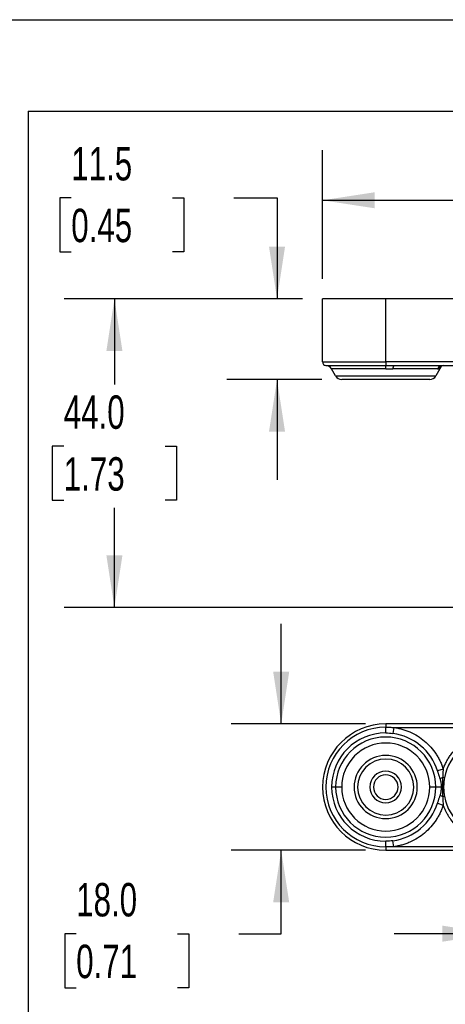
# Model space of a CAD drawing. Header units: millimetres. Extents: x 16 to 683, y 16 to 524.
# Tile 25 of 38: x 369 to 436, y 368 to 524. Entities that reach past the tile are written whole.
import ezdxf

# ---------------------------------------------------------------- set-up
doc = ezdxf.new("R2010")
doc.units = ezdxf.units.MM
doc.header["$LTSCALE"] = 2.5
doc.layers.add('DIMENSIONS', color=140, linetype='Continuous', lineweight=25)
doc.layers.add('TEXT', color=140, linetype='Continuous', lineweight=25)
doc.styles.add('SLDTEXTSTYLE0', font='TXT', dxfattribs={"width": 0.7})
doc.dimstyles.new('SLDDIMSTYLE10', dxfattribs={"dimtxt": 5.39502, "dimasz": 8.255, "dimexe": 0, "dimexo": 0.0625, "dimgap": 1.348755, "dimtad": 0, "dimtih": 1, "dimtoh": 1, "dimlfac": 0.9, "dimrnd": 1e-09, "dimzin": 12, "dimdsep": 46, "dimtxsty": 'SLDTEXTSTYLE0', "dimsah": 1, "dimcen": 0.09, "dimadec": 0, "dimazin": 3, "dimtfac": 1, "dimtofl": 0, "dimtmove": 0, "dimatfit": 3, "dimfxl": 0, "dimfrac": 2, "dimtolj": 1, "dimtzin": 12, "dimarcsym": 0})
doc.dimstyles.new('SLDDIMSTYLE11', dxfattribs={"dimtxt": 5.39502, "dimasz": 8.255, "dimexe": 0, "dimexo": 0.0625, "dimgap": 1.348755, "dimtad": 0, "dimtih": 1, "dimtoh": 1, "dimlfac": 0.9, "dimrnd": 1e-09, "dimzin": 12, "dimdsep": 46, "dimtxsty": 'SLDTEXTSTYLE0', "dimsah": 1, "dimcen": 0.09, "dimadec": 0, "dimazin": 3, "dimtfac": 1, "dimtmove": 0, "dimatfit": 0, "dimfxl": 0, "dimfrac": 2, "dimtolj": 1, "dimtzin": 12, "dimarcsym": 0})
doc.dimstyles.new('SLDDIMSTYLE12', dxfattribs={"dimtxt": 5.39502, "dimasz": 8.255, "dimexe": 0, "dimexo": 0.0625, "dimgap": 1.348755, "dimtad": 0, "dimtih": 1, "dimtoh": 1, "dimlfac": 0.9, "dimrnd": 1e-09, "dimzin": 4, "dimdsep": 46, "dimtxsty": 'SLDTEXTSTYLE0', "dimsah": 1, "dimcen": 0.09, "dimadec": 0, "dimazin": 1, "dimtfac": 1, "dimtofl": 0, "dimtmove": 0, "dimatfit": 3, "dimfxl": 0, "dimfrac": 2, "dimtolj": 1, "dimtzin": 12, "dimarcsym": 0})
doc.dimstyles.new('SLDDIMSTYLE13', dxfattribs={"dimtxt": 5.39502, "dimasz": 8.255, "dimexe": 0, "dimexo": 0.0625, "dimgap": 1.348755, "dimtad": 0, "dimtih": 1, "dimtoh": 1, "dimlfac": 0.9, "dimrnd": 1e-09, "dimzin": 4, "dimdsep": 46, "dimtxsty": 'SLDTEXTSTYLE0', "dimsah": 1, "dimcen": 0.09, "dimadec": 0, "dimazin": 1, "dimtfac": 1, "dimtmove": 0, "dimatfit": 0, "dimfxl": 0, "dimfrac": 2, "dimtolj": 1, "dimtzin": 12, "dimarcsym": 0})

# ---------------------------------------------------------------- blocks, each defined once
blk = doc.blocks.new('_D_27')
at = {"layer": 'DIMENSIONS'}
for p, q in [((416.64, 482.84), (416.64, 503.2)), ((496.08, 482.84), (496.08, 503.2)), ((416.64, 495.27), (442.15, 495.27)), ((449.46, 495.27), (447.65, 495.27)), ((447.65, 495.27), (447.65, 486.69)), ((465.5, 495.27), (467.31, 495.27)), ((467.31, 495.27), (467.31, 486.69)), ((496.08, 495.27), (472.81, 495.27)), ((447.65, 486.69), (449.46, 486.69)), ((467.31, 486.69), (465.5, 486.69))]:
    blk.add_line(p, q, dxfattribs=at)
for points in [[(416.64, 495.27), (424.89, 494), (424.89, 496.54)], [(496.08, 495.27), (487.83, 496.54), (487.83, 494)]]:
    blk.add_solid(points, dxfattribs=at)
at = {"layer": 'DIMENSIONS', "char_height": 5.292, "attachment_point": 1, "style": 'SLDTEXTSTYLE0'}
for s, insert in [('71.5', (449.46, 503.3)), ('2.81', (449.46, 493.51))]:
    blk.add_mtext(s, dxfattribs=dict(at, insert=insert))
blk = doc.blocks.new('_D_28')
at = {"layer": 'DIMENSIONS'}
for p, q in [((376.86, 495.68), (375.05, 495.68)), ((375.05, 495.68), (375.05, 487.11)), ((392.89, 495.68), (394.7, 495.68)), ((394.7, 495.68), (394.7, 487.11)), ((402.62, 495.68), (409.43, 495.68)), ((409.43, 495.68), (409.43, 479.67)), ((375.05, 487.11), (376.86, 487.11)), ((394.7, 487.11), (392.89, 487.11)), ((413.46, 479.67), (401.49, 479.67)), ((416.5, 466.89), (401.49, 466.89)), ((409.43, 466.89), (409.43, 451.01))]:
    blk.add_line(p, q, dxfattribs=at)
for points in [[(409.43, 479.67), (410.7, 487.92), (408.16, 487.92)], [(409.43, 466.89), (408.16, 458.63), (410.7, 458.63)]]:
    blk.add_solid(points, dxfattribs=at)
at = {"layer": 'DIMENSIONS', "char_height": 5.292, "attachment_point": 1, "style": 'SLDTEXTSTYLE0'}
for s, insert in [('11.5', (376.86, 503.71)), ('0.45', (376.86, 493.93))]:
    blk.add_mtext(s, dxfattribs=dict(at, insert=insert))
blk = doc.blocks.new('_D_29')
at = {"layer": 'DIMENSIONS'}
for p, q in [((413.46, 479.67), (375.75, 479.67)), ((383.69, 479.67), (383.69, 466.11)), ((375.67, 456.33), (373.86, 456.33)), ((373.86, 456.33), (373.86, 447.75)), ((391.71, 456.33), (393.52, 456.33)), ((393.52, 456.33), (393.52, 447.75)), ((373.86, 447.75), (375.67, 447.75)), ((393.52, 447.75), (391.71, 447.75)), ((383.69, 430.78), (383.69, 446.54)), ((454.56, 430.78), (375.75, 430.78))]:
    blk.add_line(p, q, dxfattribs=at)
for points in [[(383.69, 479.67), (382.42, 471.41), (384.96, 471.41)], [(383.69, 430.78), (384.96, 439.03), (382.42, 439.03)]]:
    blk.add_solid(points, dxfattribs=at)
at = {"layer": 'DIMENSIONS', "char_height": 5.292, "attachment_point": 1, "style": 'SLDTEXTSTYLE0'}
for s, insert in [('44.0', (375.67, 464.36)), ('1.73', (375.67, 454.57))]:
    blk.add_mtext(s, dxfattribs=dict(at, insert=insert))
blk = doc.blocks.new('_D_30')
at = {"layer": 'DIMENSIONS'}
for p, q in [((410.09, 412.32), (410.09, 428.2)), ((423.46, 412.32), (402.15, 412.32)), ((423.46, 392.32), (402.15, 392.32)), ((410.09, 379.1), (410.09, 392.32)), ((377.64, 379.1), (375.83, 379.1)), ((375.83, 379.1), (375.83, 370.53)), ((393.67, 379.1), (395.48, 379.1)), ((395.48, 379.1), (395.48, 370.53)), ((403.4, 379.1), (410.09, 379.1)), ((375.83, 370.53), (377.64, 370.53)), ((395.48, 370.53), (393.67, 370.53))]:
    blk.add_line(p, q, dxfattribs=at)
for points in [[(410.09, 412.32), (411.36, 420.58), (408.82, 420.58)], [(410.09, 392.32), (408.82, 384.07), (411.36, 384.07)]]:
    blk.add_solid(points, dxfattribs=at)
at = {"layer": 'DIMENSIONS', "char_height": 5.292, "attachment_point": 1, "style": 'SLDTEXTSTYLE0'}
for s, insert in [('18.0', (377.64, 387.13)), ('0.71', (377.64, 377.35))]:
    blk.add_mtext(s, dxfattribs=dict(at, insert=insert))
blk = doc.blocks.new('_D_32')
at = {"layer": 'DIMENSIONS'}
for p, q in [((443.86, 393.27), (443.86, 371.17)), ((488.31, 393.27), (488.31, 371.17)), ((443.86, 379.1), (427.99, 379.1)), ((459, 379.1), (457.19, 379.1)), ((457.19, 379.1), (457.19, 370.53)), ((475.04, 379.1), (476.85, 379.1)), ((476.85, 379.1), (476.85, 370.53)), ((488.31, 379.1), (504.18, 379.1)), ((457.19, 370.53), (459, 370.53)), ((476.85, 370.53), (475.04, 370.53))]:
    blk.add_line(p, q, dxfattribs=at)
for points in [[(443.86, 379.1), (435.61, 380.37), (435.61, 377.83)], [(488.31, 379.1), (496.56, 377.83), (496.56, 380.37)]]:
    blk.add_solid(points, dxfattribs=at)
at = {"layer": 'DIMENSIONS', "char_height": 5.292, "attachment_point": 1, "style": 'SLDTEXTSTYLE0'}
for s, insert in [('40.0', (459, 387.13)), ('1.57', (459, 377.35))]:
    blk.add_mtext(s, dxfattribs=dict(at, insert=insert))

msp = doc.modelspace()

# ---------------------------------------------------------------- linework, layer by layer
for p, q in [((416.639452, 469.665529), (416.639452, 479.665529)), ((426.639452, 479.665529), (416.639452, 479.665529)), ((426.639452, 469.665529), (426.639452, 479.665529)), ((453.7819, 479.665529), (426.639452, 479.665529)), ((416.639452, 469.665529), (426.639452, 469.665529)), ((447.046147, 469.665529), (426.639452, 469.665529)), ((426.639452, 469.665529), (426.639452, 469.110736)), ((417.165919, 469.110736), (426.639452, 469.110736)), ((426.639452, 468.556704), (418.069993, 468.556704)), ((418.712813, 467.443307), (418.069993, 468.556704)), ((426.639452, 468.556704), (426.639452, 469.110736)), ((434.816417, 468.554418), (427.787538, 468.554418)), ((427.916475, 469.109974), (447.046147, 469.109974)), ((435.420977, 468.924014), (434.56609, 467.443307)), ((435.420977, 468.924014), (435.54087, 469.074235)), ((418.712813, 467.443307), (434.56609, 467.443307)), ((426.639452, 412.324104), (426.639452, 411.797637)), ((447.046147, 412.324104), (426.639452, 412.324104)), ((426.639452, 410.893563), (426.639452, 411.797637)), ((427.916475, 411.768548), (427.787538, 410.814976)), ((427.916475, 411.768548), (447.046147, 411.768548)), ((435.734736, 405.170877), (434.816417, 404.883448)), ((435.938142, 403.776558), (435.657093, 403.828077)), ((418.712813, 402.324104), (418.069993, 402.324104)), ((419.675064, 402.324104), (418.712813, 402.324104)), ((434.56609, 402.324104), (433.60384, 402.324104)), ((435.420977, 402.324104), (434.56609, 402.324104)), ((435.657093, 400.820131), (435.938142, 400.87165)), ((434.816417, 399.76476), (435.734736, 399.477331)), ((426.639452, 392.850571), (426.639452, 393.754645)), ((427.916475, 392.87966), (427.787538, 393.833232)), ((426.639452, 392.850571), (426.639452, 392.324104)), ((426.639452, 392.324104), (447.046147, 392.324104)), ((447.046147, 392.87966), (427.916475, 392.87966))]:
    msp.add_line(p, q)
for centre, radius, start, end in [((417.195007, 469.665529), 0.555556, 180, 266.99869077), ((417.107743, 468.001149), 1.111111, 30, 86.99869077), ((428.684762, 468.638925), 0.901195, 148.48691834, 185.38064579), ((435.744537, 468.057016), 1.053003, 90.53328376, 151.81206214), ((436.091435, 468.319412), 0.964228, 131.57194575, 152.53022217), ((419.675064, 467.998863), 1.111111, 210, 270), ((433.60384, 467.998863), 1.111111, 270, 330), ((426.639452, 402.324104), 10, 90, 180), ((426.639452, 402.324104), 9.473533, 90, 270), ((426.639452, 402.324104), 8.569459, 90, 180), ((426.639452, 402.324104), 7.926638, 360, 180), ((426.639452, 402.324104), 8.568139, 17.37982855, 82.29950073), ((443.861674, 402.324104), 8.055556, 90, 169.61249729), ((426.639452, 402.324104), 5, 0, 180), ((426.639452, 402.324104), 4.444444, 0, 180), ((426.639452, 402.324104), 2.5, 0, 180), ((426.639452, 402.324104), 1.944444, 0, 180), ((436.375371, 402.062404), 1.90618, 112.13656898, 126.710144), ((426.639452, 402.324104), 10, 180, 270), ((426.639452, 402.324104), 8.569459, 180, 270), ((426.639452, 402.324104), 7.926638, 180, 360), ((426.639452, 402.324104), 5, 180, 0), ((426.639452, 402.324104), 4.444444, 180, 0), ((426.639452, 402.324104), 2.5, 180, 0), ((426.639452, 402.324104), 1.944444, 180, 0), ((436.375371, 402.585804), 1.90618, 233.289856, 247.86343102), ((443.861674, 402.324104), 8.055556, 190.38750271, 270), ((426.639452, 402.324104), 8.568139, 277.70049927, 342.62017145)]:
    msp.add_arc(centre, radius, start, end)
for points, knots in [([(426.639452, 469.110736), (426.851169, 469.110632), (427.277007, 469.110423), (427.702518, 469.110124), (427.916475, 469.109974)], [0, 0, 0, 0, 0.49717830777, 1, 1, 1, 1]), ([(434.816417, 468.554418), (434.834411, 468.555265), (434.870892, 468.556983), (434.927571, 468.570479), (434.98624, 468.591899), (435.046798, 468.62205), (435.108929, 468.660823), (435.172504, 468.70776), (435.214532, 468.74516), (435.235919, 468.764192)], [0, 0, 0, 0, 0.1301089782, 0.2637828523, 0.4014580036, 0.5435448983, 0.6904282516, 0.8424678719, 1, 1, 1, 1]), ([(435.235919, 468.764192), (435.250481, 468.777438), (435.280994, 468.805196), (435.317992, 468.83713), (435.350148, 468.864602), (435.384246, 468.893308), (435.414338, 468.918498), (435.418763, 468.922175), (435.420977, 468.924014)], [0, 0, 0, 0, 0.11996153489, 0.25138353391, 0.37422228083, 0.50042908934, 0.74998017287, 1, 1, 1, 1]), ([(435.45684, 469.043441), (435.461229, 469.04977), (435.471787, 469.064997), (435.628755, 469.094196), (435.720478, 469.111258)], [0, 0, 0, 0, 0.4156562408, 1, 1, 1, 1]), ([(433.60384, 466.887752), (433.60384, 466.887752), (432.870057, 466.887752), (430.257979, 466.887752), (428.48647, 466.887752), (424.792434, 466.887752), (423.020925, 466.887752), (420.408847, 466.887752), (419.675064, 466.887752), (419.675064, 466.887752)], [0, 0, 0, 0, 0.25, 0.25, 0.5, 0.5, 0.75, 0.75, 1, 1, 1, 1]), ([(426.639452, 411.797637), (426.851169, 411.796397), (427.277007, 411.793902), (427.702518, 411.777031), (427.916475, 411.768548)], [0, 0, 0, 0, 0.49717830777, 1, 1, 1, 1]), ([(427.916475, 411.768548), (428.02596, 411.752643), (428.244542, 411.720889), (428.569637, 411.659051), (428.891756, 411.586924), (429.21076, 411.503491), (429.526685, 411.409023), (429.839516, 411.303452), (430.149269, 411.186784), (430.77666, 410.925457), (431.69091, 410.446066), (432.806796, 409.632755), (433.796408, 408.669347), (434.489546, 407.760901), (434.957627, 406.992122), (435.260484, 406.404744), (435.524626, 405.798508), (435.664584, 405.380433), (435.734736, 405.170877)], [0, 0, 0, 0, 0.0307477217, 0.0613862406, 0.0919523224, 0.1224829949, 0.1530154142, 0.1835867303, 0.2142339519, 0.2449938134, 0.3724789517, 0.5000181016, 0.6275032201, 0.7550423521, 0.8164197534, 0.8775072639, 0.9386017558, 1, 1, 1, 1]), ([(435.734736, 405.170877), (435.771699, 405.272894), (435.845468, 405.4765), (435.970281, 405.775913), (436.105114, 406.069893), (436.250995, 406.35808), (436.407648, 406.640567), (436.575142, 406.917326), (436.753475, 407.188372), (437.142141, 407.733624), (437.810783, 408.503211), (438.859304, 409.37641), (440.030223, 410.077479), (441.037996, 410.478111), (441.807957, 410.692321), (442.314669, 410.801078), (442.826118, 410.878159), (443.342325, 410.926358), (443.688237, 410.932257), (443.861674, 410.935215)], [0, 0, 0, 0, 0.0306504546, 0.0611725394, 0.0916093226, 0.1220042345, 0.1524008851, 0.182842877, 0.2133736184, 0.2440361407, 0.3719953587, 0.5000108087, 0.6279700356, 0.7559854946, 0.8049577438, 0.853667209, 0.9022917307, 0.9510100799, 1, 1, 1, 1]), ([(433.60384, 402.324104), (433.60384, 404.171122), (432.870057, 405.942631), (430.257979, 408.554709), (428.48647, 409.288492), (424.792434, 409.288492), (423.020925, 408.554709), (420.408847, 405.942631), (419.675064, 404.171122), (419.675064, 402.324104)], [0, 0, 0, 0, 0.25, 0.25, 0.5, 0.5, 0.75, 0.75, 1, 1, 1, 1]), ([(434.816417, 404.883448), (434.834411, 404.826381), (434.870892, 404.710681), (434.927571, 404.535396), (434.98624, 404.355783), (435.046798, 404.171553), (435.108929, 403.982396), (435.172504, 403.787869), (435.214532, 403.657084), (435.235919, 403.590531)], [0, 0, 0, 0, 0.1301089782, 0.2637828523, 0.4014580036, 0.5435448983, 0.6904282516, 0.8424678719, 1, 1, 1, 1]), ([(435.734736, 405.170877), (435.727078, 405.085245), (435.711591, 404.912066), (435.692807, 404.649193), (435.677066, 404.380574), (435.664574, 404.106198), (435.659604, 403.921436), (435.657093, 403.828077)], [0, 0, 0, 0, 0.1913968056, 0.387069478, 0.5870364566, 0.7913310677, 1, 1, 1, 1]), ([(435.235919, 403.590531), (435.250481, 403.542488), (435.280994, 403.441811), (435.317992, 403.287288), (435.350148, 403.128153), (435.384246, 402.91705), (435.414338, 402.648527), (435.418763, 402.432313), (435.420977, 402.324104)], [0, 0, 0, 0, 0.11996153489, 0.25138353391, 0.37422228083, 0.50042908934, 0.74998017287, 1, 1, 1, 1]), ([(435.657093, 403.828077), (435.653207, 403.762217), (435.64543, 403.630433), (435.638434, 403.432811), (435.633706, 403.236816), (435.630991, 403.044038), (435.629513, 402.85576), (435.628706, 402.672938), (435.62825, 402.496363), (435.627999, 402.265557), (435.628551, 401.969827), (435.630658, 401.600672), (435.636391, 401.21425), (435.650153, 400.952256), (435.657093, 400.820131)], [0, 0, 0, 0, 0.0658453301, 0.1317553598, 0.1970869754, 0.2612828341, 0.3239514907, 0.3847936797, 0.4435440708, 0.499977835, 0.614874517, 0.738338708, 0.8680432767, 1, 1, 1, 1]), ([(435.938142, 403.776558), (435.894027, 403.535897), (435.860996, 403.293707), (435.817112, 402.809901), (435.806164, 402.567856), (435.806073, 402.083398), (435.816931, 401.840984), (435.860811, 401.355868), (435.893948, 401.112743), (435.938142, 400.87165)], [0, 0, 0, 0, 0.25, 0.25, 0.5, 0.5, 0.75, 0.75, 1, 1, 1, 1]), ([(419.675064, 402.324104), (419.675064, 400.477086), (420.408847, 398.705577), (423.020925, 396.093499), (424.792434, 395.359716), (428.48647, 395.359716), (430.257979, 396.093499), (432.870057, 398.705577), (433.60384, 400.477086), (433.60384, 402.324104)], [0, 0, 0, 0, 0.25, 0.25, 0.5, 0.5, 0.75, 0.75, 1, 1, 1, 1]), ([(435.235919, 401.057677), (435.211013, 400.980237), (435.162206, 400.828485), (435.088343, 400.603036), (435.016551, 400.384737), (434.947115, 400.172894), (434.880292, 399.967086), (434.83748, 399.831478), (434.816417, 399.76476)], [0, 0, 0, 0, 0.18324618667, 0.35909095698, 0.52807744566, 0.69079332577, 0.84787328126, 1, 1, 1, 1]), ([(435.420977, 402.324104), (435.420426, 402.270227), (435.419325, 402.162563), (435.410423, 402.001498), (435.396246, 401.841253), (435.373314, 401.657997), (435.339418, 401.458437), (435.293248, 401.249153), (435.254526, 401.119821), (435.235919, 401.057677)], [0, 0, 0, 0, 0.124502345, 0.248797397, 0.3729923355, 0.497195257, 0.6777560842, 0.8451603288, 1, 1, 1, 1]), ([(435.734736, 399.477331), (435.700649, 399.372078), (435.632596, 399.161947), (435.516979, 398.851877), (435.391719, 398.54647), (435.255839, 398.246036), (435.109598, 397.950491), (434.952933, 397.659863), (434.785846, 397.374136), (434.422753, 396.799615), (433.796471, 395.978981), (432.807119, 395.015726), (431.691039, 394.202184), (430.678986, 393.671653), (429.84245, 393.339494), (429.212514, 393.139706), (428.570497, 392.981253), (428.134842, 392.91358), (427.916475, 392.87966)], [0, 0, 0, 0, 0.0307477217, 0.0613862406, 0.0919523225, 0.1224829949, 0.1530154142, 0.1835867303, 0.2142339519, 0.2449938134, 0.3724789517, 0.5000181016, 0.6275032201, 0.7550423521, 0.8164197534, 0.8775072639, 0.9386017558, 1, 1, 1, 1]), ([(435.657093, 400.820131), (435.660343, 400.703734), (435.666758, 400.473989), (435.684228, 400.133701), (435.706003, 399.802373), (435.725247, 399.58468), (435.734736, 399.477331)], [0, 0, 0, 0, 0.2601517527, 0.5134872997, 0.7600878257, 1, 1, 1, 1]), ([(443.861674, 393.712993), (443.753174, 393.714151), (443.536628, 393.716462), (443.212788, 393.735273), (442.890762, 393.765338), (442.570552, 393.807743), (442.252159, 393.8622), (441.93559, 393.928782), (441.620828, 394.007481), (440.977744, 394.194037), (440.030379, 394.570665), (438.859643, 395.271557), (437.810895, 396.144871), (437.099628, 396.963534), (436.642918, 397.619386), (436.37276, 398.061653), (436.130932, 398.518863), (435.914789, 398.990111), (435.794865, 399.314624), (435.734736, 399.477331)], [0, 0, 0, 0, 0.0306504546, 0.0611725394, 0.0916093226, 0.1220042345, 0.1524008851, 0.182842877, 0.2133736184, 0.2440361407, 0.3719953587, 0.5000108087, 0.6279700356, 0.7559854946, 0.8049577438, 0.853667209, 0.9022917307, 0.9510100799, 1, 1, 1, 1]), ([(427.916475, 392.87966), (427.702518, 392.871177), (427.277007, 392.854306), (426.851169, 392.851812), (426.639452, 392.850571)], [0, 0, 0, 0, 0.50282169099, 1, 1, 1, 1])]:
    msp.add_open_spline(points, degree=3, knots=knots)
for points in [[(426.639452, 468.556704), (427.023361, 468.555942), (427.407209, 468.55518), (427.787538, 468.554418)], [(426.639452, 410.893563), (427.023361, 410.893123), (427.407209, 410.866845), (427.787538, 410.814976)], [(427.787538, 393.833232), (427.407209, 393.781363), (427.023361, 393.755085), (426.639452, 393.754645)]]:
    msp.add_open_spline(points, degree=3)
at = {"layer": 'DIMENSIONS'}
for q in [(534.15823, 509.409575), (370.022386, 352.434131)]:
    msp.add_line((370.022386, 509.409575), q, dxfattribs=at)
at = {"layer": 'TEXT'}
msp.add_line((15.875, 523.875), (682.625, 523.875), dxfattribs=at)

# ---------------------------------------------------------------- dimensions: what is measured, and where the dimension line sits
at = {"layer": 'DIMENSIONS'}
for base, p1, p2, dimstyle, picture, middle in [((409.430758, 466.887752), (416.639452, 479.665529), (419.675064, 466.887752), 'SLDDIMSTYLE11', '_D_28', (409.430758, 495.679868)), ((383.689647, 479.665529), (457.732411, 430.77664), (416.639452, 479.665529), 'SLDDIMSTYLE12', '_D_29', (383.689647, 456.326305)), ((410.085915, 392.324104), (426.639452, 412.324104), (426.639452, 392.324104), 'SLDDIMSTYLE13', '_D_30', (410.085915, 379.104929))]:
    dim = msp.add_linear_dim(base=base, p1=p1, p2=p2, angle=90, dimstyle=dimstyle, dxfattribs=at)
    dim.commit()
    dim.dimension.update_dxf_attribs({"geometry": picture, "text_midpoint": middle, "dimtype": 160})
for base, p1, p2, dimstyle, picture, middle in [((496.083896, 495.26646), (416.639452, 479.665529), (496.083896, 479.665529), 'SLDDIMSTYLE10', '_D_27', (457.479323, 495.26646)), ((488.306118, 379.104929), (443.861674, 396.446326), (488.306118, 396.446326), 'SLDDIMSTYLE13', '_D_32', (467.02062, 379.104929))]:
    dim = msp.add_linear_dim(base=base, p1=p1, p2=p2, dimstyle=dimstyle, dxfattribs=at)
    dim.commit()
    dim.dimension.update_dxf_attribs({"geometry": picture, "text_midpoint": middle, "dimtype": 160})

doc.saveas('drawing.dxf')
